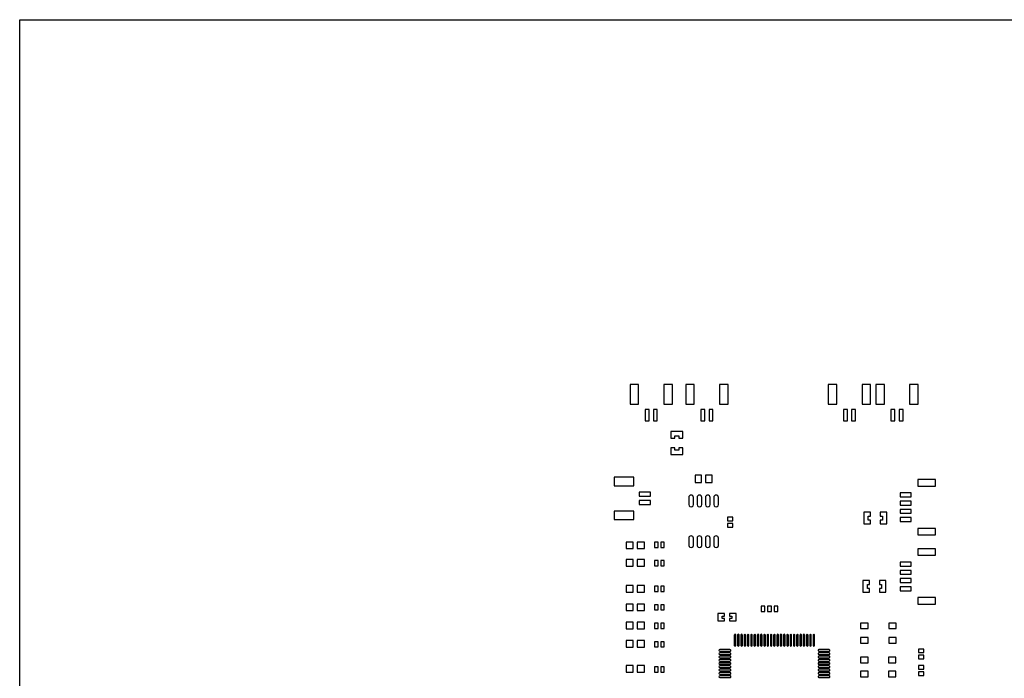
# Model space of a CAD drawing. Extents: x -108 to 192, y -110 to 90.
# Tile 3 of 5: x -108 to 42, y -10 to 90. Entities that reach past the tile are written whole.
import ezdxf

# ---------------------------------------------------------------- set-up
doc = ezdxf.new("R2010")
doc.units = 0
doc.header["$MEASUREMENT"] = 0
doc.layers.get('0').update_dxf_attribs({"linetype": 'CONTINUOUS'})

msp = doc.modelspace()

# ---------------------------------------------------------------- linework, layer by layer
for points in [[(-107.89999, 90.000342), (192.1, 90.000342), (192.1, 90.000342), (192.1, -109.999658), (192.1, -109.999658), (-107.89999, -109.999658), (-107.89999, -109.999658), (-107.89999, 90.000342)], [(-13.61, 34.44), (-14.91, 34.44), (-14.91, 34.44), (-14.91, 31.44), (-14.91, 31.44), (-13.61, 31.44), (-13.61, 31.44), (-13.61, 34.44)], [(-8.46, 34.44), (-9.76, 34.44), (-9.76, 34.44), (-9.76, 31.44), (-9.76, 31.44), (-8.46, 31.44), (-8.46, 31.44), (-8.46, 34.44)], [(-5.13, 34.44), (-6.43, 34.44), (-6.43, 34.44), (-6.43, 31.44), (-6.43, 31.44), (-5.13, 31.44), (-5.13, 31.44), (-5.13, 34.44)], [(0.02, 34.44), (-1.28, 34.44), (-1.28, 34.44), (-1.28, 31.44), (-1.28, 31.44), (0.02, 31.44), (0.02, 31.44), (0.02, 34.44)], [(16.59, 34.44), (15.29, 34.44), (15.29, 34.44), (15.29, 31.44), (15.29, 31.44), (16.59, 31.44), (16.59, 31.44), (16.59, 34.44)], [(21.74, 34.44), (20.44, 34.44), (20.44, 34.44), (20.44, 31.44), (20.44, 31.44), (21.74, 31.44), (21.74, 31.44), (21.74, 34.44)], [(23.83, 34.44), (22.53, 34.44), (22.53, 34.44), (22.53, 31.44), (22.53, 31.44), (23.83, 31.44), (23.83, 31.44), (23.83, 34.44)], [(28.98, 34.44), (27.68, 34.44), (27.68, 34.44), (27.68, 31.44), (27.68, 31.44), (28.98, 31.44), (28.98, 31.44), (28.98, 34.44)], [(-12.01, 30.59), (-12.61, 30.59), (-12.61, 30.59), (-12.61, 28.89), (-12.61, 28.89), (-12.01, 28.89), (-12.01, 28.89), (-12.01, 30.59)], [(-10.76, 30.59), (-11.36, 30.59), (-11.36, 30.59), (-11.36, 28.89), (-11.36, 28.89), (-10.76, 28.89), (-10.76, 28.89), (-10.76, 30.59)], [(-3.53, 30.59), (-4.13, 30.59), (-4.13, 30.59), (-4.13, 28.89), (-4.13, 28.89), (-3.53, 28.89), (-3.53, 28.89), (-3.53, 30.59)], [(-2.28, 30.59), (-2.88, 30.59), (-2.88, 30.59), (-2.88, 28.89), (-2.88, 28.89), (-2.28, 28.89), (-2.28, 28.89), (-2.28, 30.59)], [(18.19, 30.59), (17.59, 30.59), (17.59, 30.59), (17.59, 28.89), (17.59, 28.89), (18.19, 28.89), (18.19, 28.89), (18.19, 30.59)], [(19.44, 30.59), (18.84, 30.59), (18.84, 30.59), (18.84, 28.89), (18.84, 28.89), (19.44, 28.89), (19.44, 28.89), (19.44, 30.59)], [(25.43, 30.59), (24.83, 30.59), (24.83, 30.59), (24.83, 28.89), (24.83, 28.89), (25.43, 28.89), (25.43, 28.89), (25.43, 30.59)], [(26.68, 30.59), (26.07, 30.59), (26.07, 30.59), (26.07, 28.89), (26.07, 28.89), (26.68, 28.89), (26.68, 28.89), (26.68, 30.59)], [(-6.88, 27.25), (-8.68, 27.25), (-8.68, 27.25), (-8.68, 26.25), (-8.68, 26.25), (-8.08, 26.25), (-8.08, 26.25), (-8.08, 26.58), (-8.08, 26.58), (-7.48, 26.58), (-7.48, 26.58), (-7.48, 26.25), (-7.48, 26.25), (-6.88, 26.25), (-6.88, 26.25), (-6.88, 27.25)], [(-6.88, 24.75), (-7.48, 24.75), (-7.48, 24.75), (-7.48, 24.41), (-7.48, 24.41), (-8.08, 24.41), (-8.08, 24.41), (-8.08, 24.75), (-8.08, 24.75), (-8.68, 24.75), (-8.68, 24.75), (-8.68, 23.75), (-8.68, 23.75), (-6.88, 23.75), (-6.88, 23.75), (-6.88, 24.75)], [(-14.35, 20.29), (-17.35, 20.29), (-17.35, 20.29), (-17.35, 18.99), (-17.35, 18.99), (-14.35, 18.99), (-14.35, 18.99), (-14.35, 20.29)], [(-4.01, 20.59), (-5.01, 20.59), (-5.01, 20.59), (-5.01, 19.49), (-5.01, 19.49), (-4.01, 19.49), (-4.01, 19.49), (-4.01, 20.59)], [(-2.41, 20.59), (-3.41, 20.59), (-3.41, 20.59), (-3.41, 19.49), (-3.41, 19.49), (-2.41, 19.49), (-2.41, 19.49), (-2.41, 20.59)], [(31.62, 19.94), (28.92, 19.94), (28.92, 19.94), (28.92, 18.94), (28.92, 18.94), (31.62, 18.94), (31.62, 18.94), (31.62, 19.94)], [(-11.8, 17.99), (-13.51, 17.99), (-13.51, 17.99), (-13.51, 17.39), (-13.51, 17.39), (-11.8, 17.39), (-11.8, 17.39), (-11.8, 17.99)], [(-11.8, 16.74), (-13.51, 16.74), (-13.51, 16.74), (-13.51, 16.14), (-13.51, 16.14), (-11.8, 16.14), (-11.8, 16.14), (-11.8, 16.74)], [(27.92, 17.89), (26.22, 17.89), (26.22, 17.89), (26.22, 17.29), (26.22, 17.29), (27.92, 17.29), (27.92, 17.29), (27.92, 17.89)], [(27.92, 16.64), (26.22, 16.64), (26.22, 16.64), (26.22, 16.04), (26.22, 16.04), (27.92, 16.04), (27.92, 16.04), (27.92, 16.64)], [(-14.35, 15.14), (-17.35, 15.14), (-17.35, 15.14), (-17.35, 13.84), (-17.35, 13.84), (-14.35, 13.84), (-14.35, 13.84), (-14.35, 15.14)], [(27.92, 15.39), (26.22, 15.39), (26.22, 15.39), (26.22, 14.79), (26.22, 14.79), (27.92, 14.79), (27.92, 14.79), (27.92, 15.39)], [(0.75, 14.18), (-0.05, 14.18), (-0.05, 14.18), (-0.05, 13.63), (-0.05, 13.63), (0.75, 13.63), (0.75, 13.63), (0.75, 14.18)], [(21.7, 14.97), (20.7, 14.97), (20.7, 14.97), (20.7, 13.17), (20.7, 13.17), (21.7, 13.17), (21.7, 13.17), (21.7, 13.77), (21.7, 13.77), (21.36, 13.77), (21.36, 13.77), (21.36, 14.37), (21.36, 14.37), (21.7, 14.37), (21.7, 14.37), (21.7, 14.97)], [(24.2, 14.97), (23.2, 14.97), (23.2, 14.97), (23.2, 14.37), (23.2, 14.37), (23.53, 14.37), (23.53, 14.37), (23.53, 13.77), (23.53, 13.77), (23.2, 13.77), (23.2, 13.77), (23.2, 13.17), (23.2, 13.17), (24.2, 13.17), (24.2, 13.17), (24.2, 14.97)], [(27.92, 14.14), (26.22, 14.14), (26.22, 14.14), (26.22, 13.54), (26.22, 13.54), (27.92, 13.54), (27.92, 13.54), (27.92, 14.14)], [(0.75, 13.23), (-0.05, 13.23), (-0.05, 13.23), (-0.05, 12.68), (-0.05, 12.68), (0.75, 12.68), (0.75, 12.68), (0.75, 13.23)], [(31.62, 12.49), (28.92, 12.49), (28.92, 12.49), (28.92, 11.49), (28.92, 11.49), (31.62, 11.49), (31.62, 11.49), (31.62, 12.49)], [(-14.43, 10.41), (-15.53, 10.41), (-15.53, 10.41), (-15.53, 9.42), (-15.53, 9.42), (-14.43, 9.42), (-14.43, 9.42), (-14.43, 10.41)], [(-12.73, 10.41), (-13.82, 10.41), (-13.82, 10.41), (-13.82, 9.42), (-13.82, 9.42), (-12.73, 9.42), (-12.73, 9.42), (-12.73, 10.41)], [(-10.64, 10.4), (-11.19, 10.4), (-11.19, 10.4), (-11.19, 9.6), (-11.19, 9.6), (-10.64, 9.6), (-10.64, 9.6), (-10.64, 10.4)], [(-9.7, 10.4), (-10.24, 10.4), (-10.24, 10.4), (-10.24, 9.6), (-10.24, 9.6), (-9.7, 9.6), (-9.7, 9.6), (-9.7, 10.4)], [(31.62, 9.4), (28.92, 9.4), (28.92, 9.4), (28.92, 8.4), (28.92, 8.4), (31.62, 8.4), (31.62, 8.4), (31.62, 9.4)], [(-14.43, 7.74), (-15.53, 7.74), (-15.53, 7.74), (-15.53, 6.75), (-15.53, 6.75), (-14.43, 6.75), (-14.43, 6.75), (-14.43, 7.74)], [(-12.73, 7.74), (-13.82, 7.74), (-13.82, 7.74), (-13.82, 6.75), (-13.82, 6.75), (-12.73, 6.75), (-12.73, 6.75), (-12.73, 7.74)], [(-10.64, 7.61), (-11.19, 7.61), (-11.19, 7.61), (-11.19, 6.81), (-11.19, 6.81), (-10.64, 6.81), (-10.64, 6.81), (-10.64, 7.61)], [(-9.7, 7.61), (-10.24, 7.61), (-10.24, 7.61), (-10.24, 6.81), (-10.24, 6.81), (-9.7, 6.81), (-9.7, 6.81), (-9.7, 7.61)], [(27.92, 7.35), (26.22, 7.35), (26.22, 7.35), (26.22, 6.75), (26.22, 6.75), (27.92, 6.75), (27.92, 6.75), (27.92, 7.35)], [(27.92, 6.1), (26.22, 6.1), (26.22, 6.1), (26.22, 5.5), (26.22, 5.5), (27.92, 5.5), (27.92, 5.5), (27.92, 6.1)], [(21.57, 4.55), (20.57, 4.55), (20.57, 4.55), (20.57, 2.75), (20.57, 2.75), (21.57, 2.75), (21.57, 2.75), (21.57, 3.35), (21.57, 3.35), (21.24, 3.35), (21.24, 3.35), (21.24, 3.95), (21.24, 3.95), (21.57, 3.95), (21.57, 3.95), (21.57, 4.55)], [(24.07, 4.55), (23.07, 4.55), (23.07, 4.55), (23.07, 3.95), (23.07, 3.95), (23.41, 3.95), (23.41, 3.95), (23.41, 3.35), (23.41, 3.35), (23.07, 3.35), (23.07, 3.35), (23.07, 2.75), (23.07, 2.75), (24.07, 2.75), (24.07, 2.75), (24.07, 4.55)], [(27.92, 4.85), (26.22, 4.85), (26.22, 4.85), (26.22, 4.25), (26.22, 4.25), (27.92, 4.25), (27.92, 4.25), (27.92, 4.85)], [(-14.43, 3.77), (-15.53, 3.77), (-15.53, 3.77), (-15.53, 2.78), (-15.53, 2.78), (-14.43, 2.78), (-14.43, 2.78), (-14.43, 3.77)], [(-12.73, 3.77), (-13.82, 3.77), (-13.82, 3.77), (-13.82, 2.78), (-13.82, 2.78), (-12.73, 2.78), (-12.73, 2.78), (-12.73, 3.77)], [(-10.64, 3.67), (-11.19, 3.67), (-11.19, 3.67), (-11.19, 2.87), (-11.19, 2.87), (-10.64, 2.87), (-10.64, 2.87), (-10.64, 3.67)], [(-9.7, 3.67), (-10.24, 3.67), (-10.24, 3.67), (-10.24, 2.87), (-10.24, 2.87), (-9.7, 2.87), (-9.7, 2.87), (-9.7, 3.67)], [(27.92, 3.6), (26.22, 3.6), (26.22, 3.6), (26.22, 3), (26.22, 3), (27.92, 3), (27.92, 3), (27.92, 3.6)], [(31.62, 1.95), (28.92, 1.95), (28.92, 1.95), (28.92, 0.95), (28.92, 0.95), (31.62, 0.95), (31.62, 0.95), (31.62, 1.95)], [(-14.43, 0.97), (-15.53, 0.97), (-15.53, 0.97), (-15.53, -0.02), (-15.53, -0.02), (-14.43, -0.02), (-14.43, -0.02), (-14.43, 0.97)], [(-12.73, 0.97), (-13.82, 0.97), (-13.82, 0.97), (-13.82, -0.02), (-13.82, -0.02), (-12.73, -0.02), (-12.73, -0.02), (-12.73, 0.97)], [(-10.64, 0.86), (-11.19, 0.86), (-11.19, 0.86), (-11.19, 0.06), (-11.19, 0.06), (-10.64, 0.06), (-10.64, 0.06), (-10.64, 0.86)], [(-9.7, 0.86), (-10.24, 0.86), (-10.24, 0.86), (-10.24, 0.06), (-10.24, 0.06), (-9.7, 0.06), (-9.7, 0.06), (-9.7, 0.86)], [(5.61, 0.62), (5.06, 0.62), (5.06, 0.62), (5.06, -0.17), (5.06, -0.17), (5.61, -0.17), (5.61, -0.17), (5.61, 0.62)], [(6.63, 0.62), (6.01, 0.62), (6.01, 0.62), (6.01, -0.17), (6.01, -0.17), (6.63, -0.17), (6.63, -0.17), (6.63, 0.62)], [(7.58, 0.62), (7.03, 0.62), (7.03, 0.62), (7.03, -0.17), (7.03, -0.17), (7.58, -0.17), (7.58, -0.17), (7.58, 0.62)], [(-0.55, -0.49), (-1.56, -0.49), (-1.56, -0.49), (-1.56, -1.6), (-1.56, -1.6), (-0.55, -1.6), (-0.55, -1.6), (-0.55, -1.23), (-0.55, -1.23), (-0.89, -1.23), (-0.89, -1.23), (-0.89, -0.86), (-0.89, -0.86), (-0.55, -0.86), (-0.55, -0.86), (-0.55, -0.49)], [(1.24, -0.49), (0.25, -0.49), (0.25, -0.49), (0.25, -0.86), (0.25, -0.86), (0.58, -0.86), (0.58, -0.86), (0.58, -1.23), (0.58, -1.23), (0.25, -1.23), (0.25, -1.23), (0.25, -1.6), (0.25, -1.6), (1.24, -1.6), (1.24, -1.6), (1.24, -0.49)], [(-14.43, -1.82), (-15.53, -1.82), (-15.53, -1.82), (-15.53, -2.81), (-15.53, -2.81), (-14.43, -2.81), (-14.43, -2.81), (-14.43, -1.82)], [(-12.73, -1.82), (-13.82, -1.82), (-13.82, -1.82), (-13.82, -2.81), (-13.82, -2.81), (-12.73, -2.81), (-12.73, -2.81), (-12.73, -1.82)], [(-10.64, -1.95), (-11.19, -1.95), (-11.19, -1.95), (-11.19, -2.75), (-11.19, -2.75), (-10.64, -2.75), (-10.64, -2.75), (-10.64, -1.95)], [(-9.7, -1.95), (-10.24, -1.95), (-10.24, -1.95), (-10.24, -2.75), (-10.24, -2.75), (-9.7, -2.75), (-9.7, -2.75), (-9.7, -1.95)], [(21.34, -1.93), (20.19, -1.93), (20.19, -1.93), (20.19, -2.78), (20.19, -2.78), (21.34, -2.78), (21.34, -2.78), (21.34, -1.93)], [(25.64, -1.93), (24.49, -1.93), (24.49, -1.93), (24.49, -2.78), (24.49, -2.78), (25.64, -2.78), (25.64, -2.78), (25.64, -1.93)], [(21.34, -4.14), (20.19, -4.14), (20.19, -4.14), (20.19, -4.99), (20.19, -4.99), (21.34, -4.99), (21.34, -4.99), (21.34, -4.14)], [(25.64, -4.14), (24.49, -4.14), (24.49, -4.14), (24.49, -4.99), (24.49, -4.99), (25.64, -4.99), (25.64, -4.99), (25.64, -4.14)], [(-14.43, -4.61), (-15.53, -4.61), (-15.53, -4.61), (-15.53, -5.6), (-15.53, -5.6), (-14.43, -5.6), (-14.43, -5.6), (-14.43, -4.61)], [(-12.73, -4.61), (-13.82, -4.61), (-13.82, -4.61), (-13.82, -5.6), (-13.82, -5.6), (-12.73, -5.6), (-12.73, -5.6), (-12.73, -4.61)], [(-10.64, -4.77), (-11.19, -4.77), (-11.19, -4.77), (-11.19, -5.56), (-11.19, -5.56), (-10.64, -5.56), (-10.64, -5.56), (-10.64, -4.77)], [(-9.7, -4.77), (-10.24, -4.77), (-10.24, -4.77), (-10.24, -5.56), (-10.24, -5.56), (-9.7, -5.56), (-9.7, -5.56), (-9.7, -4.77)], [(29.83, -5.89), (29.03, -5.89), (29.03, -5.89), (29.03, -6.43), (29.03, -6.43), (29.83, -6.43), (29.83, -6.43), (29.83, -5.89)], [(21.34, -7.13), (20.19, -7.13), (20.19, -7.13), (20.19, -7.98), (20.19, -7.98), (21.34, -7.98), (21.34, -7.98), (21.34, -7.13)], [(25.59, -7.13), (24.44, -7.13), (24.44, -7.13), (24.44, -7.98), (24.44, -7.98), (25.59, -7.98), (25.59, -7.98), (25.59, -7.13)], [(29.83, -6.84), (29.03, -6.84), (29.03, -6.84), (29.03, -7.38), (29.03, -7.38), (29.83, -7.38), (29.83, -7.38), (29.83, -6.84)], [(-14.43, -8.42), (-15.53, -8.42), (-15.53, -8.42), (-15.53, -9.41), (-15.53, -9.41), (-14.43, -9.41), (-14.43, -9.41), (-14.43, -8.42)], [(-12.73, -8.42), (-13.82, -8.42), (-13.82, -8.42), (-13.82, -9.41), (-13.82, -9.41), (-12.73, -9.41), (-12.73, -9.41), (-12.73, -8.42)], [(-10.64, -8.59), (-11.19, -8.59), (-11.19, -8.59), (-11.19, -9.39), (-11.19, -9.39), (-10.64, -9.39), (-10.64, -9.39), (-10.64, -8.59)], [(-9.7, -8.59), (-10.24, -8.59), (-10.24, -8.59), (-10.24, -9.39), (-10.24, -9.39), (-9.7, -9.39), (-9.7, -9.39), (-9.7, -8.59)], [(29.83, -8.42), (29.03, -8.42), (29.03, -8.42), (29.03, -8.97), (29.03, -8.97), (29.83, -8.97), (29.83, -8.97), (29.83, -8.42)], [(21.34, -9.28), (20.19, -9.28), (20.19, -9.28), (20.19, -10.13), (20.19, -10.13), (21.34, -10.13), (21.34, -10.13), (21.34, -9.28)], [(25.59, -9.28), (24.44, -9.28), (24.44, -9.28), (24.44, -10.13), (24.44, -10.13), (25.59, -10.13), (25.59, -10.13), (25.59, -9.28)], [(29.83, -9.38), (29.03, -9.38), (29.03, -9.38), (29.03, -9.93), (29.03, -9.93), (29.83, -9.93), (29.83, -9.93), (29.83, -9.38)]]:
    msp.add_lwpolyline(points)
for points in [[(-5.27, 17.21, 0.991467), (-5.97, 17.21), (-5.97, 17.21), (-5.97, 16.11), (-5.97, 16.11, 1.008606), (-5.27, 16.11), (-5.27, 16.11), (-5.27, 17.21)], [(-4, 17.21, 0.991467), (-4.7, 17.21), (-4.7, 17.21), (-4.7, 16.11), (-4.7, 16.11, 1.008606), (-4, 16.11), (-4, 16.11), (-4, 17.21)], [(-2.73, 17.21, 0.991467), (-3.43, 17.21), (-3.43, 17.21), (-3.43, 16.11), (-3.43, 16.11, 1.008606), (-2.73, 16.11), (-2.73, 16.11), (-2.73, 17.21)], [(-1.46, 17.21, 0.991467), (-2.16, 17.21), (-2.16, 17.21), (-2.16, 16.11), (-2.16, 16.11, 1.008606), (-1.46, 16.11), (-1.46, 16.11), (-1.46, 17.21)], [(-5.27, 11.01, 1), (-5.97, 11.01), (-5.97, 11.01), (-5.97, 9.91), (-5.97, 9.91, 1.000002), (-5.27, 9.91), (-5.27, 9.91), (-5.27, 11.01)], [(-4, 11.01, 1), (-4.7, 11.01), (-4.7, 11.01), (-4.7, 9.91), (-4.7, 9.91, 1.000002), (-4, 9.91), (-4, 9.91), (-4, 11.01)], [(-2.73, 11.01, 1), (-3.43, 11.01), (-3.43, 11.01), (-3.43, 9.91), (-3.43, 9.91, 1.000002), (-2.73, 9.91), (-2.73, 9.91), (-2.73, 11.01)], [(-1.46, 11.01, 1), (-2.16, 11.01), (-2.16, 11.01), (-2.16, 9.91), (-2.16, 9.91, 1.000002), (-1.46, 9.91), (-1.46, 9.91), (-1.46, 11.01)], [(1.2, -3.77, 1.025315), (0.96, -3.77), (0.96, -3.77), (0.96, -5.33), (0.96, -5.33, 0.967216), (1.2, -5.33), (1.2, -5.33), (1.2, -3.77)], [(1.7, -3.77, 1.025315), (1.46, -3.77), (1.46, -3.77), (1.46, -5.33), (1.46, -5.33, 0.967216), (1.7, -5.33), (1.7, -5.33), (1.7, -3.77)], [(2.2, -3.77, 1.025315), (1.96, -3.77), (1.96, -3.77), (1.96, -5.33), (1.96, -5.33, 0.967216), (2.2, -5.33), (2.2, -5.33), (2.2, -3.77)], [(2.7, -3.77, 1.025319), (2.46, -3.77), (2.46, -3.77), (2.46, -5.33), (2.46, -5.33, 0.96721), (2.7, -5.33), (2.7, -5.33), (2.7, -3.77)], [(3.2, -3.77, 1.025319), (2.96, -3.77), (2.96, -3.77), (2.96, -5.33), (2.96, -5.33, 0.96721), (3.2, -5.33), (3.2, -5.33), (3.2, -3.77)], [(3.7, -3.77, 1.025312), (3.46, -3.77), (3.46, -3.77), (3.46, -5.33), (3.46, -5.33, 0.967219), (3.7, -5.33), (3.7, -5.33), (3.7, -3.77)], [(4.2, -3.77, 1.025312), (3.96, -3.77), (3.96, -3.77), (3.96, -5.33), (3.96, -5.33, 0.967219), (4.2, -5.33), (4.2, -5.33), (4.2, -3.77)], [(4.7, -3.77, 1.025315), (4.46, -3.77), (4.46, -3.77), (4.46, -5.33), (4.46, -5.33, 0.967216), (4.7, -5.33), (4.7, -5.33), (4.7, -3.77)], [(5.2, -3.77, 1.025315), (4.96, -3.77), (4.96, -3.77), (4.96, -5.33), (4.96, -5.33, 0.967216), (5.2, -5.33), (5.2, -5.33), (5.2, -3.77)], [(5.7, -3.77, 1.025315), (5.46, -3.77), (5.46, -3.77), (5.46, -5.33), (5.46, -5.33, 0.967216), (5.7, -5.33), (5.7, -5.33), (5.7, -3.77)], [(6.2, -3.77, 1.025319), (5.96, -3.77), (5.96, -3.77), (5.96, -5.33), (5.96, -5.33, 0.96721), (6.2, -5.33), (6.2, -5.33), (6.2, -3.77)], [(6.7, -3.77, 1.025319), (6.46, -3.77), (6.46, -3.77), (6.46, -5.33), (6.46, -5.33, 0.96721), (6.7, -5.33), (6.7, -5.33), (6.7, -3.77)], [(7.2, -3.77, 1.025312), (6.96, -3.77), (6.96, -3.77), (6.96, -5.33), (6.96, -5.33, 0.967219), (7.2, -5.33), (7.2, -5.33), (7.2, -3.77)], [(7.7, -3.77, 1.025312), (7.46, -3.77), (7.46, -3.77), (7.46, -5.33), (7.46, -5.33, 0.967219), (7.7, -5.33), (7.7, -5.33), (7.7, -3.77)], [(8.2, -3.77, 1.025315), (7.96, -3.77), (7.96, -3.77), (7.96, -5.33), (7.96, -5.33, 0.967216), (8.2, -5.33), (8.2, -5.33), (8.2, -3.77)], [(8.7, -3.77, 1.025315), (8.46, -3.77), (8.46, -3.77), (8.46, -5.33), (8.46, -5.33, 0.967216), (8.7, -5.33), (8.7, -5.33), (8.7, -3.77)], [(9.2, -3.77, 1.025319), (8.96, -3.77), (8.96, -3.77), (8.96, -5.33), (8.96, -5.33, 0.96721), (9.2, -5.33), (9.2, -5.33), (9.2, -3.77)], [(9.7, -3.77, 1.025319), (9.46, -3.77), (9.46, -3.77), (9.46, -5.33), (9.46, -5.33, 0.96721), (9.7, -5.33), (9.7, -5.33), (9.7, -3.77)], [(10.2, -3.77, 1.025319), (9.96, -3.77), (9.96, -3.77), (9.96, -5.33), (9.96, -5.33, 0.96721), (10.2, -5.33), (10.2, -5.33), (10.2, -3.77)], [(10.7, -3.77, 1.025312), (10.46, -3.77), (10.46, -3.77), (10.46, -5.33), (10.46, -5.33, 0.967219), (10.7, -5.33), (10.7, -5.33), (10.7, -3.77)], [(11.2, -3.77, 1.025315), (10.96, -3.77), (10.96, -3.77), (10.96, -5.33), (10.96, -5.33, 0.967216), (11.2, -5.33), (11.2, -5.33), (11.2, -3.77)], [(11.7, -3.77, 1.025315), (11.46, -3.77), (11.46, -3.77), (11.46, -5.33), (11.46, -5.33, 0.967216), (11.7, -5.33), (11.7, -5.33), (11.7, -3.77)], [(12.2, -3.77, 1.025315), (11.96, -3.77), (11.96, -3.77), (11.96, -5.33), (11.96, -5.33, 0.967216), (12.2, -5.33), (12.2, -5.33), (12.2, -3.77)], [(12.7, -3.77, 1.025319), (12.46, -3.77), (12.46, -3.77), (12.46, -5.33), (12.46, -5.33, 0.96721), (12.7, -5.33), (12.7, -5.33), (12.7, -3.77)], [(13.2, -3.77, 1.025319), (12.96, -3.77), (12.96, -3.77), (12.96, -5.33), (12.96, -5.33, 0.96721), (13.2, -5.33), (13.2, -5.33), (13.2, -3.77)], [(0.31, -6.22, 1.01682), (0.31, -5.98), (0.31, -5.98), (-1.25, -5.98), (-1.25, -5.98, 0.975291), (-1.25, -6.22), (-1.25, -6.22), (0.31, -6.22)], [(15.41, -6.22, 1.016816), (15.41, -5.98), (15.41, -5.98), (13.85, -5.98), (13.85, -5.98, 0.975297), (13.85, -6.22), (13.85, -6.22), (15.41, -6.22)], [(0.31, -7.72, 1.016815), (0.31, -7.48), (0.31, -7.48), (-1.25, -7.48), (-1.25, -7.48, 0.975299), (-1.25, -7.72), (-1.25, -7.72), (0.31, -7.72)], [(0.31, -6.72, 1.01682), (0.31, -6.48), (0.31, -6.48), (-1.25, -6.48), (-1.25, -6.48, 0.975291), (-1.25, -6.72), (-1.25, -6.72), (0.31, -6.72)], [(0.31, -7.21, 1.01682), (0.31, -6.97), (0.31, -6.97), (-1.25, -6.97), (-1.25, -6.97, 0.975291), (-1.25, -7.21), (-1.25, -7.21), (0.31, -7.21)], [(15.41, -7.72, 1.016811), (15.41, -7.48), (15.41, -7.48), (13.85, -7.48), (13.85, -7.48, 0.975305), (13.85, -7.72), (13.85, -7.72), (15.41, -7.72)], [(15.41, -6.72, 1.016816), (15.41, -6.48), (15.41, -6.48), (13.85, -6.48), (13.85, -6.48, 0.975297), (13.85, -6.72), (13.85, -6.72), (15.41, -6.72)], [(15.41, -7.21, 1.016816), (15.41, -6.97), (15.41, -6.97), (13.85, -6.97), (13.85, -6.97, 0.975297), (13.85, -7.21), (13.85, -7.21), (15.41, -7.21)], [(0.31, -8.22, 1.016815), (0.31, -7.98), (0.31, -7.98), (-1.25, -7.98), (-1.25, -7.98, 0.975299), (-1.25, -8.22), (-1.25, -8.22), (0.31, -8.22)], [(0.31, -8.71, 1.016815), (0.31, -8.47), (0.31, -8.47), (-1.25, -8.47), (-1.25, -8.47, 0.975299), (-1.25, -8.71), (-1.25, -8.71), (0.31, -8.71)], [(0.31, -9.21, 1.016815), (0.31, -8.97), (0.31, -8.97), (-1.25, -8.97), (-1.25, -8.97, 0.975299), (-1.25, -9.21), (-1.25, -9.21), (0.31, -9.21)], [(15.41, -8.22, 1.016811), (15.41, -7.98), (15.41, -7.98), (13.85, -7.98), (13.85, -7.98, 0.975305), (13.85, -8.22), (13.85, -8.22), (15.41, -8.22)], [(15.41, -8.71, 1.016811), (15.41, -8.47), (15.41, -8.47), (13.85, -8.47), (13.85, -8.47, 0.975305), (13.85, -8.71), (13.85, -8.71), (15.41, -8.71)], [(15.41, -9.21, 1.016811), (15.41, -8.97), (15.41, -8.97), (13.85, -8.97), (13.85, -8.97, 0.975305), (13.85, -9.21), (13.85, -9.21), (15.41, -9.21)], [(0.31, -9.72, 1.01682), (0.31, -9.48), (0.31, -9.48), (-1.25, -9.48), (-1.25, -9.48, 0.975291), (-1.25, -9.72), (-1.25, -9.72), (0.31, -9.72)], [(0.31, -10.22, 1.01682), (0.31, -9.98), (0.31, -9.98), (-1.25, -9.98), (-1.25, -9.98, 0.975291), (-1.25, -10.22), (-1.25, -10.22), (0.31, -10.22)], [(15.41, -9.72, 1.016816), (15.41, -9.48), (15.41, -9.48), (13.85, -9.48), (13.85, -9.48, 0.975297), (13.85, -9.72), (13.85, -9.72), (15.41, -9.72)], [(15.41, -10.22, 1.016816), (15.41, -9.98), (15.41, -9.98), (13.85, -9.98), (13.85, -9.98, 0.975297), (13.85, -10.22), (13.85, -10.22), (15.41, -10.22)]]:
    msp.add_lwpolyline(points, format="xyb")

doc.saveas('drawing.dxf')
